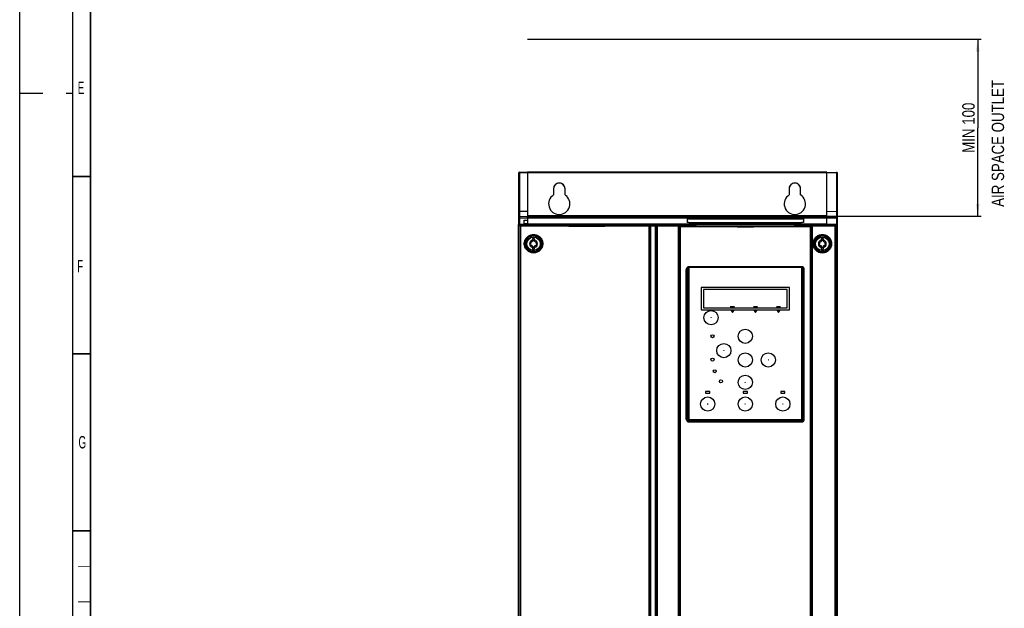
# Model space of a CAD drawing. Header units: millimetres. Extents: x 0 to 1189, y 0 to 841.
# Tile 9 of 67: x 0 to 278, y 449 to 615. Entities that reach past the tile are written whole.
import ezdxf

# ---------------------------------------------------------------- set-up
doc = ezdxf.new("R2010")
doc.units = ezdxf.units.MM
doc.header["$LTSCALE"] = 65.395
doc.linetypes.add('DASHED', pattern=[0.2, 0.1, -0.1])
doc.layers.get('0').update_dxf_attribs({"linetype": 'CONTINUOUS'})
for name, color, linetype in [('CHAMFERS', 7, 'CONTINUOUS'), ('DATUM_AXIS', 7, 'CONTINUOUS'), ('DRAFTS', 7, 'CONTINUOUS'), ('ROUNDS', 7, 'CONTINUOUS')]:
    doc.layers.add(name, color=color, linetype=linetype)
doc.styles.get("Standard").update_dxf_attribs({"font": 'txt', "width": 0.8})
doc.styles.add('TEXTSTYLE_2', font='txt', dxfattribs={"width": 0.6})
doc.dimstyles.new('DIMSTYLE_1', dxfattribs={"dimtxt": 3.5, "dimasz": 3.5, "dimexe": 0.18, "dimexo": 0.0625, "dimgap": 0.09, "dimtad": 1, "dimlfac": 2, "dimdsep": 46, "dimtxsty": 'STANDARD', "dimblk": '_FILLED', "dimblk1": '_FILLED', "dimblk2": '_FILLED', "dimcen": 0.09, "dimclrt": 5, "dimadec": 0, "dimazin": 0, "dimtp": 0.01, "dimtm": 0.01, "dimtfac": 1, "dimtofl": 0, "dimtmove": 0, "dimatfit": 3, "dimldrblk": '_FILLED', "dimfxl": 1, "dimtolj": 1, "dimarcsym": 0})

# ---------------------------------------------------------------- blocks, each defined once
blk = doc.blocks.new('_FILLED')
at = {"color": 0, "linetype": 'BYBLOCK'}
blk.add_solid([(0, 0), (-1, 0.143), (-1, -0.143)], dxfattribs=at)
blk = doc.blocks.new('*D0')
at = {"color": 2, "linetype": 'CONTINUOUS'}
for p, q in [((227.77, 609.28), (271.39, 609.28)), ((270.39, 609.28), (270.39, 584.28)), ((270.39, 559.28), (270.39, 584.28)), ((227.77, 559.28), (271.39, 559.28))]:
    blk.add_line(p, q, dxfattribs=at)
at = {"color": 2, "linetype": 'CONTINUOUS', "xscale": 3.5, "yscale": 3.5, "zscale": 3.5}
for p, rotation in [((270.39, 609.28), 90), ((270.39, 559.28), 270)]:
    blk.add_blockref('_FILLED', p, dxfattribs=dict(at, rotation=rotation))
at = {"color": 5, "linetype": 'CONTINUOUS', "insert": (266.01, 584.28), "char_height": 3.5, "width": 19.6, "attachment_point": 2, "rotation": 90, "line_spacing_factor": 0.9}
blk.add_mtext('MIN 100', dxfattribs=at)

msp = doc.modelspace()

# ---------------------------------------------------------------- hatches: boundary and pattern name
at = {"linetype": 'CONTINUOUS'}
h = msp.add_hatch(dxfattribs=at)
h.set_pattern_fill('XSEC0001', color=2, scale=2.5, angle=45, style=0, pattern_type=0)
h.set_pattern_definition([(45, (0, 0), (-1.767767, 1.767767), [])])
edge = h.paths.add_edge_path()
edge.add_line((143.2701, 609.2808), (227.7701, 609.2808))
edge.add_line((143.2701, 609.2808), (227.7701, 609.2808))

# ---------------------------------------------------------------- linework, layer by layer
at = {"color": 7, "linetype": 'CONTINUOUS'}
for p, q in [((0, 0), (0, 841)), ((143.2701, 609.2808), (227.7701, 609.2808)), ((227.7701, 557.1071), (227.7701, 571.7808)), ((227.7701, 571.7808), (230.5288, 571.6844)), ((230.7701, 342.1269), (230.7701, 571.4346)), ((150.6416, 567.0308), (150.6424, 565.304)), ((153.8979, 565.304), (153.8987, 567.0308)), ((217.1416, 567.0308), (217.1424, 565.304)), ((220.3979, 565.304), (220.3987, 567.0308)), ((143.2701, 558.7795), (143.2701, 557.1648)), ((143.2701, 558.7082), (143.2701, 558.5251)), ((227.7701, 559.2808), (230.5288, 559.1844)), ((140.7701, 342.4298), (140.7701, 556.8574)), ((141.0197, 557.1071), (230.5205, 557.1071)), ((142.2701, 558.1629), (143.2701, 558.1984)), ((142.2701, 558.1629), (142.2701, 557.2809)), ((142.2701, 557.2809), (143.2701, 557.3149)), ((144.7076, 552.9308), (144.7076, 552.1777)), ((145.3326, 552.9308), (144.7076, 552.9308)), ((144.7076, 550.8838), (144.7076, 550.1308)), ((145.3326, 552.1777), (145.3326, 552.9308)), ((145.3326, 550.1308), (145.3326, 550.8838)), ((226.2076, 552.9308), (226.2076, 552.1777)), ((226.8326, 552.9308), (226.2076, 552.9308)), ((226.2076, 550.8838), (226.2076, 550.1308)), ((226.8326, 552.1777), (226.8326, 552.9308)), ((226.8326, 550.1308), (226.8326, 550.8838)), ((144.7076, 550.1308), (145.3326, 550.1308)), ((226.2076, 550.1308), (226.8326, 550.1308)), ((192.3201, 539.1558), (192.3201, 532.9058)), ((217.2201, 539.1558), (192.3201, 539.1558)), ((217.2201, 532.9058), (217.2201, 539.1558)), ((192.9351, 538.6508), (192.9351, 533.4508)), ((216.6051, 538.6508), (192.9351, 538.6508)), ((216.6051, 533.4508), (216.6051, 538.6508)), ((201.6917, 533.7808), (200.5485, 533.7808)), ((200.5485, 533.7808), (201.1201, 533.4508)), ((201.1201, 533.4508), (201.6917, 533.7808)), ((208.1917, 533.7808), (207.0485, 533.7808)), ((207.0485, 533.7808), (207.6201, 533.4508)), ((207.6201, 533.4508), (208.1917, 533.7808)), ((214.6917, 533.7808), (213.5485, 533.7808)), ((213.5485, 533.7808), (214.1201, 533.4508)), ((214.1201, 533.4508), (214.6917, 533.7808)), ((192.3201, 532.9058), (217.2201, 532.9058)), ((192.9351, 533.4508), (216.6051, 533.4508)), ((200.7801, 532.6808), (201.1551, 532.1452)), ((201.5301, 532.6808), (200.7801, 532.6808)), ((201.1551, 532.1452), (201.5301, 532.6808)), ((207.2801, 532.6808), (207.6551, 532.1452)), ((208.0301, 532.6808), (207.2801, 532.6808)), ((207.6551, 532.1452), (208.0301, 532.6808)), ((213.7801, 532.6808), (214.1551, 532.1452)), ((214.5301, 532.6808), (213.7801, 532.6808)), ((214.1551, 532.1452), (214.5301, 532.6808))]:
    msp.add_line(p, q, dxfattribs=at)
at = {"color": 2, "linetype": 'CONTINUOUS'}
msp.add_line((15, 5), (15, 836), dxfattribs=at)
at = {"color": 7, "linetype": 'DASHED'}
msp.add_line((0, 594), (15, 594), dxfattribs=at)
at = {"color": 9, "linetype": 'CONTINUOUS'}
for p, q in [((227.7701, 571.6365), (230.5288, 571.5402)), ((230.5288, 571.5402), (230.5288, 559.1844)), ((227.7701, 560.7242), (230.5288, 560.6835)), ((227.7701, 559.2076), (230.5288, 559.1112)), ((230.5288, 558.7568), (227.7701, 558.8526)), ((230.5288, 558.6836), (227.7701, 558.7795)), ((230.5288, 559.1112), (230.5288, 558.7568)), ((230.5288, 558.6836), (230.5288, 557.1067)), ((141.12, 556.4586), (141.12, 344.1807)), ((141.3671, 556.4586), (141.12, 556.4586)), ((141.3671, 556.4586), (141.3671, 344.1807)), ((143.2701, 557.1648), (227.7701, 557.1648)), ((177.769, 556.718), (177.6147, 556.7082)), ((177.6173, 344.1805), (177.6173, 556.4587)), ((177.7924, 556.4587), (177.6173, 556.4587)), ((177.9467, 556.4685), (177.7924, 556.4587)), ((177.7924, 344.1805), (177.7924, 556.4587)), ((177.9467, 344.1708), (177.9467, 556.4685)), ((178.1244, 343.912), (178.1244, 556.7273)), ((179.4155, 556.7273), (178.1244, 556.7273)), ((179.4155, 556.4778), (178.1244, 556.4778)), ((179.4155, 343.912), (179.4155, 556.7273)), ((179.5935, 556.4685), (179.5935, 344.1708)), ((179.7481, 556.4586), (179.5935, 556.4685)), ((179.7481, 556.4586), (179.7481, 344.1806)), ((179.9226, 556.4586), (179.7481, 556.4586)), ((179.9262, 556.7081), (179.7716, 556.718)), ((179.9226, 556.4586), (179.9226, 344.1806)), ((185.9077, 344.1853), (185.9077, 556.4539)), ((186.0931, 344.1961), (186.0931, 556.4432)), ((186.2055, 556.4351), (186.0931, 556.4432)), ((186.2055, 556.4351), (186.2055, 344.2042)), ((186.3607, 556.4351), (186.2055, 556.4351)), ((186.3936, 556.6846), (186.2812, 556.6927)), ((186.3607, 556.4351), (186.3607, 344.2042)), ((223.259, 556.6927), (223.1466, 556.6846)), ((223.1795, 344.2042), (223.1795, 556.4351)), ((223.3347, 556.4351), (223.1795, 556.4351)), ((223.4471, 556.4432), (223.3347, 556.4351)), ((223.3347, 344.2042), (223.3347, 556.4351)), ((223.4471, 556.4432), (223.4471, 344.1961)), ((223.6325, 556.4539), (223.6325, 344.1853)), ((227.7701, 557.1631), (229.4683, 557.1071)), ((230.1746, 344.1801), (230.1746, 556.4591)), ((230.1746, 556.4591), (230.4207, 556.4591)), ((230.4207, 344.1801), (230.4207, 556.4591))]:
    msp.add_line(p, q, dxfattribs=at)
at = {"color": 3, "linetype": 'CONTINUOUS'}
for p, q in [((150.6451, 567.0308), (150.6451, 565.3025)), ((153.8951, 565.3025), (153.8951, 567.0308)), ((217.1451, 567.0308), (217.1451, 565.3025)), ((220.3951, 565.3025), (220.3951, 567.0308))]:
    msp.add_line(p, q, dxfattribs=at)
at = {"color": 7, "linetype": 'CONTINUOUS', "const_width": 0.5}
for points in [[(20, 10), (20, 831)], [(20, 570.5), (15, 570.5)], [(20, 520.5), (15, 520.5)], [(20, 470.5), (15, 470.5)]]:
    msp.add_lwpolyline(points, dxfattribs=at)
at = {"color": 2, "linetype": 'CONTINUOUS', "const_width": 0.25}
for points in [[(20, 460.5), (16.5, 460.5)], [(20, 450.5), (16.5, 450.5)]]:
    msp.add_lwpolyline(points, dxfattribs=at)
at = {"color": 7, "linetype": 'CONTINUOUS'}
for centre, radius, start, end in [((230.5201, 571.4346), 0.25, 0, 88), ((230.5201, 558.9346), 0.25, 0, 88), ((145.0201, 551.5308), 1.1, 106.504516, 253.495484), ((144.336, 551.9258), 0.1975, 73.633617, 226.366383), ((144.336, 551.1358), 0.1975, 133.633617, 286.366383), ((143.9594, 551.5308), 0.3483, 313.633617, 46.366383), ((144.4897, 552.4494), 0.3483, 253.633617, 346.366383), ((144.4897, 550.6121), 0.3483, 13.633617, 106.366383), ((145.0201, 552.3208), 0.1975, 13.633617, 166.366383), ((145.0201, 550.7408), 0.1975, 193.633617, 346.366383), ((145.5505, 552.4494), 0.3483, 193.633617, 286.366383), ((145.5505, 550.6121), 0.3483, 73.633617, 166.366383), ((145.0201, 551.5308), 1.1, 286.504516, 73.495484), ((145.7043, 551.9258), 0.1975, 313.633617, 106.366383), ((145.7043, 551.1358), 0.1975, 253.633617, 46.366383), ((146.0809, 551.5308), 0.3483, 133.633617, 226.366383), ((226.5201, 551.5308), 1.1, 106.504516, 253.495484), ((225.836, 551.9258), 0.1975, 73.633617, 226.366383), ((225.836, 551.1358), 0.1975, 133.633617, 286.366383), ((225.4594, 551.5308), 0.3483, 313.633617, 46.366383), ((225.9897, 552.4494), 0.3483, 253.633617, 346.366383), ((225.9897, 550.6121), 0.3483, 13.633617, 106.366383), ((226.5201, 552.3208), 0.1975, 13.633617, 166.366383), ((226.5201, 550.7408), 0.1975, 193.633617, 346.366383), ((227.0505, 552.4494), 0.3483, 193.633617, 286.366383), ((227.0505, 550.6121), 0.3483, 73.633617, 166.366383), ((226.5201, 551.5308), 1.1, 286.504516, 73.495484), ((227.2043, 551.9258), 0.1975, 313.633617, 106.366383), ((227.2043, 551.1358), 0.1975, 253.633617, 46.366383), ((227.5809, 551.5308), 0.3483, 133.633617, 226.366383)]:
    msp.add_arc(centre, radius, start, end, dxfattribs=at)
at = {"color": 3, "linetype": 'CONTINUOUS'}
for centre, radius, start, end in [((152.2701, 567.0308), 1.625, 0, 180), ((218.7701, 567.0308), 1.625, 0, 180), ((152.2701, 562.7808), 3, 122.797168, 137.290183), ((152.2701, 562.7808), 3, 43.094042, 57.202832), ((218.7701, 562.7808), 3, 122.797168, 137.290183), ((218.7701, 562.7808), 3, 43.094042, 57.202832)]:
    msp.add_arc(centre, radius, start, end, dxfattribs=at)
at = {"color": 9, "linetype": 'CONTINUOUS'}
for centre, radius, start, end in [((230.5201, 558.4338), 0.25, 0.0024, 88.002595), ((133.187, 549.8514), 10.3242, 39.789935, 42.734577), ((133.4348, 550.1009), 10.3256, 39.783498, 42.728564), ((204.7701, 2749.1732), 2192.8154, 269.5189781, 270.4810219), ((204.7701, 2741.1018), 2184.4945, 269.5180081, 270.4819919), ((238.3304, 549.9035), 10.6247, 137.312932, 140.171321), ((238.5781, 549.6541), 10.6232, 137.306899, 140.164904)]:
    msp.add_arc(centre, radius, start, end, dxfattribs=at)
at = {"color": 7, "linetype": 'CONTINUOUS'}
for centre, major_axis, start_param, end_param in [((152.2701, 567.0315), (0, 1.6285), -1.5712534, 1.5712534), ((218.7701, 567.0315), (0, 1.6285), -1.5712534, 1.5712534), ((152.2701, 562.7821), (0, 3.0016), 0.57316639, 5.71001891), ((218.7701, 562.7821), (0, 3.0016), 0.57316639, 5.71001891)]:
    msp.add_ellipse(centre, major_axis=major_axis, ratio=0.9999999, start_param=start_param, end_param=end_param, dxfattribs=at)
at = {"color": 9, "linetype": 'CONTINUOUS'}
for points, knots in [([(230.5288, 571.6844), (230.5291, 571.6844), (230.5293, 571.6832), (230.5296, 571.6816), (230.5299, 571.6783), (230.5301, 571.674), (230.5302, 571.6684), (230.5304, 571.6587), (230.5305, 571.6438), (230.5304, 571.6229), (230.53, 571.5982), (230.5295, 571.5702), (230.5291, 571.5505), (230.5288, 571.5402)], [0, 0, 0, 0, 0.00512704, 0.01841519, 0.04018983, 0.07040574, 0.10893332, 0.15558952, 0.27233163, 0.41831785, 0.59063305, 0.78582921, 1, 1, 1, 1]), ([(230.7701, 571.4346), (230.7701, 571.4684), (230.7183, 571.5029), (230.6627, 571.522), (230.6053, 571.5357), (230.56, 571.5397), (230.5288, 571.5402)], [0, 0, 0, 0, 0.36713588, 0.50721846, 0.66228366, 1, 1, 1, 1]), ([(230.7701, 560.5779), (230.7701, 560.6118), (230.7183, 560.6463), (230.6627, 560.6654), (230.6053, 560.679), (230.56, 560.683), (230.5288, 560.6835)], [0, 0, 0, 0, 0.36713588, 0.50721846, 0.66228366, 1, 1, 1, 1]), ([(230.5288, 559.1844), (230.529, 559.1844), (230.529, 559.1838), (230.5292, 559.1831), (230.5293, 559.1815), (230.5294, 559.1783), (230.5295, 559.1729), (230.5296, 559.1646), (230.5295, 559.1542), (230.5293, 559.1362), (230.529, 559.1216), (230.5288, 559.1112)], [0, 0, 0, 0, 0.00476581, 0.01730807, 0.03792866, 0.06663162, 0.1480486, 0.26083825, 0.40393513, 0.57597232, 1, 1, 1, 1]), ([(230.7701, 558.9346), (230.7701, 558.9459), (230.7669, 558.9691), (230.7476, 559.0144), (230.6998, 559.0637), (230.6208, 559.1009), (230.5602, 559.1105), (230.5288, 559.1112)], [0, 0, 0, 0, 0.10395033, 0.21151923, 0.44609062, 0.71238147, 1, 1, 1, 1]), ([(230.7701, 558.5801), (230.7701, 558.5915), (230.7669, 558.6147), (230.7476, 558.6599), (230.6998, 558.7092), (230.6208, 558.7465), (230.5602, 558.756), (230.5288, 558.7568)], [0, 0, 0, 0, 0.10395033, 0.21151923, 0.44609062, 0.71238147, 1, 1, 1, 1]), ([(230.5288, 558.7568), (230.529, 558.7466), (230.5293, 558.7322), (230.5295, 558.7144), (230.5296, 558.7039), (230.5295, 558.6957), (230.5295, 558.6895), (230.529, 558.686), (230.5292, 558.684), (230.5288, 558.6836)], [0, 0, 0, 0, 0.41867564, 0.58928921, 0.73187183, 0.84509428, 0.927917, 0.9796195, 1, 1, 1, 1]), ([(141.3697, 556.7081), (141.3372, 556.708), (141.2717, 556.6948), (141.1889, 556.6393), (141.1333, 556.5565), (141.1201, 556.491), (141.12, 556.4586)], [0, 0, 0, 0, 0.24995832, 0.50009698, 0.75017891, 1, 1, 1, 1]), ([(141.3671, 556.4586), (141.3672, 556.4893), (141.3672, 556.5339), (141.3676, 556.591), (141.3678, 556.6277), (141.3683, 556.6585), (141.3685, 556.6821), (141.3692, 556.6979), (141.3692, 556.7057), (141.3697, 556.7081)], [0, 0, 0, 0, 0.36883475, 0.53686004, 0.68586621, 0.81057539, 0.9065713, 0.97045881, 1, 1, 1, 1]), ([(177.6173, 556.4587), (174.5965, 556.4567), (162.5131, 556.4508), (150.4297, 556.4527), (141.3671, 556.4586)], [0, 0, 0, 0, 0.24999655, 1, 1, 1, 1]), ([(177.6147, 556.7082), (174.5943, 556.7062), (162.5126, 556.7003), (150.431, 556.7022), (141.3697, 556.7081)], [0, 0, 0, 0, 0.24999655, 1, 1, 1, 1]), ([(177.6173, 556.4587), (177.6173, 556.4894), (177.6171, 556.5464), (177.6167, 556.6139), (177.6161, 556.6586), (177.6158, 556.6823), (177.6152, 556.698), (177.6151, 556.7058), (177.6147, 556.7082)], [0, 0, 0, 0, 0.3688343, 0.68586511, 0.81057419, 0.90657011, 0.9704579, 1, 1, 1, 1]), ([(177.7924, 556.4587), (177.7914, 556.4901), (177.7814, 556.5512), (177.7435, 556.6313), (177.6869, 556.6892), (177.6379, 556.7068), (177.6147, 556.7082)], [0, 0, 0, 0, 0.28441093, 0.55176184, 0.78949455, 1, 1, 1, 1]), ([(178.1244, 556.7273), (178.0602, 556.7273), (177.9417, 556.7259), (177.8232, 556.7214), (177.769, 556.718)], [0, 0, 0, 0, 0.54173379, 1, 1, 1, 1]), ([(177.9467, 556.4685), (177.9457, 556.4999), (177.9357, 556.561), (177.8978, 556.641), (177.8413, 556.699), (177.7923, 556.7166), (177.769, 556.718)], [0, 0, 0, 0, 0.28441807, 0.55176887, 0.78949642, 1, 1, 1, 1]), ([(178.1244, 556.4778), (178.0923, 556.4778), (178.033, 556.4764), (177.9737, 556.4719), (177.9467, 556.4685)], [0, 0, 0, 0, 0.54151776, 1, 1, 1, 1]), ([(179.7716, 556.718), (179.7173, 556.7214), (179.5986, 556.7259), (179.4799, 556.7273), (179.4155, 556.7273)], [0, 0, 0, 0, 0.45805252, 1, 1, 1, 1]), ([(179.5935, 556.4685), (179.5665, 556.4719), (179.5072, 556.4764), (179.4477, 556.4778), (179.4155, 556.4778)], [0, 0, 0, 0, 0.45827067, 1, 1, 1, 1]), ([(179.5935, 556.4685), (179.5945, 556.4999), (179.6046, 556.561), (179.6425, 556.641), (179.6992, 556.699), (179.7483, 556.7165), (179.7716, 556.718)], [0, 0, 0, 0, 0.28424007, 0.55150114, 0.7892892, 1, 1, 1, 1]), ([(179.7481, 556.4586), (179.7491, 556.4901), (179.7592, 556.5511), (179.7971, 556.6312), (179.8538, 556.6892), (179.9029, 556.7067), (179.9262, 556.7081)], [0, 0, 0, 0, 0.28423291, 0.5514941, 0.78928734, 1, 1, 1, 1]), ([(179.9226, 556.4586), (179.9226, 556.4893), (179.9228, 556.534), (179.9233, 556.591), (179.9237, 556.6277), (179.9242, 556.6585), (179.9247, 556.6822), (179.9254, 556.6979), (179.9257, 556.7057), (179.9262, 556.7081)], [0, 0, 0, 0, 0.36879491, 0.5368041, 0.68579855, 0.81050214, 0.90650112, 0.97040569, 1, 1, 1, 1]), ([(185.9077, 556.4539), (185.9077, 556.4846), (185.9079, 556.5293), (185.9082, 556.5863), (185.9085, 556.623), (185.9089, 556.6538), (185.9093, 556.6775), (185.9099, 556.6932), (185.91, 556.701), (185.9104, 556.7034)], [0, 0, 0, 0, 0.36881638, 0.53683499, 0.68583732, 0.81054625, 0.90654616, 0.97044265, 1, 1, 1, 1]), ([(186.0931, 556.4432), (186.0655, 556.4472), (186.0036, 556.4522), (185.9417, 556.4539), (185.9077, 556.4539)], [0, 0, 0, 0, 0.45129104, 1, 1, 1, 1]), ([(186.2812, 556.6927), (186.2256, 556.6967), (186.102, 556.7017), (185.9783, 556.7034), (185.9104, 556.7034)], [0, 0, 0, 0, 0.45098977, 1, 1, 1, 1]), ([(186.0931, 556.4432), (186.0941, 556.4747), (186.1048, 556.5363), (186.1451, 556.6166), (186.2055, 556.6744), (186.2567, 556.6913), (186.2812, 556.6927)], [0, 0, 0, 0, 0.27890771, 0.5435136, 0.78314753, 1, 1, 1, 1]), ([(186.2055, 556.4351), (186.2065, 556.4666), (186.2171, 556.5282), (186.2575, 556.6085), (186.3179, 556.6663), (186.3691, 556.6832), (186.3936, 556.6846)], [0, 0, 0, 0, 0.27890254, 0.54350882, 0.78314657, 1, 1, 1, 1]), ([(186.3607, 556.4351), (186.361, 556.4658), (186.3624, 556.5105), (186.3666, 556.5675), (186.3706, 556.6043), (186.3752, 556.6351), (186.3805, 556.6591), (186.3858, 556.6749), (186.3907, 556.6832), (186.3936, 556.6846)], [0, 0, 0, 0, 0.36225587, 0.52765219, 0.6747915, 0.79869184, 0.89536044, 0.96225299, 1, 1, 1, 1]), ([(223.1795, 556.4351), (223.1792, 556.4658), (223.1778, 556.5105), (223.1736, 556.5675), (223.1697, 556.6043), (223.165, 556.6351), (223.1597, 556.6591), (223.1545, 556.6749), (223.1495, 556.6832), (223.1466, 556.6846)], [0, 0, 0, 0, 0.36225587, 0.52765219, 0.6747915, 0.79869184, 0.89536044, 0.96225299, 1, 1, 1, 1]), ([(223.3347, 556.4351), (223.3337, 556.4666), (223.3231, 556.5282), (223.2827, 556.6085), (223.2224, 556.6663), (223.1711, 556.6832), (223.1466, 556.6846)], [0, 0, 0, 0, 0.27890255, 0.54350882, 0.78314657, 1, 1, 1, 1]), ([(223.6298, 556.7034), (223.5619, 556.7034), (223.4382, 556.7017), (223.3146, 556.6967), (223.259, 556.6927)], [0, 0, 0, 0, 0.54901023, 1, 1, 1, 1]), ([(223.4471, 556.4432), (223.4461, 556.4747), (223.4355, 556.5363), (223.3951, 556.6166), (223.3347, 556.6744), (223.2835, 556.6913), (223.259, 556.6927)], [0, 0, 0, 0, 0.27890771, 0.54351359, 0.78314753, 1, 1, 1, 1]), ([(223.6325, 556.4539), (223.5985, 556.4539), (223.5366, 556.4522), (223.4748, 556.4472), (223.4471, 556.4432)], [0, 0, 0, 0, 0.54870896, 1, 1, 1, 1]), ([(223.6325, 556.4539), (223.6325, 556.4846), (223.6324, 556.5293), (223.632, 556.5863), (223.6317, 556.623), (223.6313, 556.6538), (223.631, 556.6775), (223.6303, 556.6932), (223.6302, 556.701), (223.6298, 556.7034)], [0, 0, 0, 0, 0.36881643, 0.53683506, 0.6858374, 0.81054632, 0.90654622, 0.97044268, 1, 1, 1, 1]), ([(230.1746, 556.4591), (230.1746, 556.4898), (230.1745, 556.5345), (230.174, 556.5915), (230.1736, 556.6283), (230.173, 556.659), (230.1726, 556.6827), (230.1717, 556.6984), (230.1716, 556.7062), (230.171, 556.7086)], [0, 0, 0, 0, 0.36879259, 0.53680075, 0.68579435, 0.81049736, 0.90649622, 0.97040159, 1, 1, 1, 1]), ([(230.4207, 556.4591), (230.4206, 556.4915), (230.4074, 556.557), (230.3518, 556.6398), (230.269, 556.6954), (230.2034, 556.7085), (230.171, 556.7086)], [0, 0, 0, 0, 0.24982116, 0.4999031, 0.75004172, 1, 1, 1, 1]), ([(142.4053, 551.5308), (142.4053, 551.7015), (142.439, 552.044), (142.5887, 552.5373), (142.8318, 552.992), (143.1589, 553.3905), (143.5575, 553.7176), (144.0123, 553.9606), (144.5057, 554.1103), (145.0188, 554.1608), (145.5319, 554.1103), (146.0253, 553.9606), (146.4801, 553.7176), (146.8787, 553.3905), (147.2058, 552.992), (147.4489, 552.5373), (147.5986, 552.044), (147.6323, 551.7015), (147.6323, 551.5308)], [0, 0, 0, 0, 0.06250098, 0.12500176, 0.18750217, 0.25000213, 0.31250164, 0.37500079, 0.43749976, 0.4999987, 0.56249779, 0.62499716, 0.68749687, 0.74999696, 0.81249738, 0.87499809, 0.937499, 1, 1, 1, 1]), ([(142.6576, 551.5308), (142.6576, 551.6852), (142.6881, 551.9949), (142.8234, 552.441), (143.0432, 552.8522), (143.339, 553.2127), (143.6994, 553.5085), (144.1106, 553.7283), (144.5568, 553.8636), (145.0209, 553.9093), (145.4849, 553.8636), (145.9311, 553.7283), (146.3423, 553.5085), (146.7027, 553.2127), (146.9985, 552.8522), (147.2183, 552.441), (147.3537, 551.9949), (147.3841, 551.6852), (147.3841, 551.5308)], [0, 0, 0, 0, 0.06250125, 0.12500225, 0.18750278, 0.25000273, 0.31250212, 0.37500106, 0.43749975, 0.49999841, 0.56249725, 0.62499643, 0.68749606, 0.74999615, 0.81249668, 0.87499757, 0.93749872, 1, 1, 1, 1]), ([(223.9084, 551.5308), (223.9084, 551.7016), (223.9421, 552.0441), (224.0918, 552.5374), (224.3349, 552.9922), (224.6621, 553.3907), (225.0607, 553.7178), (225.5155, 553.9609), (226.0089, 554.1105), (226.5221, 554.161), (227.0353, 554.1105), (227.5287, 553.9608), (227.9835, 553.7178), (228.3821, 553.3907), (228.7093, 552.9922), (228.9524, 552.5374), (229.1021, 552.0441), (229.1358, 551.7016), (229.1358, 551.5308)], [0, 0, 0, 0, 0.06250233, 0.12500439, 0.18750592, 0.25000673, 0.3125067, 0.37500581, 0.43750416, 0.50000196, 0.56249955, 0.62499729, 0.68749556, 0.74999466, 0.81249475, 0.87499583, 0.9374977, 1, 1, 1, 1]), ([(224.1555, 551.5308), (224.1555, 551.6852), (224.1859, 551.995), (224.3213, 552.4411), (224.5411, 552.8524), (224.837, 553.2129), (225.1975, 553.5087), (225.6087, 553.7285), (226.0549, 553.8639), (226.519, 553.9096), (226.9831, 553.8639), (227.4293, 553.7285), (227.8405, 553.5087), (228.201, 553.2129), (228.4968, 552.8524), (228.7166, 552.4411), (228.852, 551.995), (228.8825, 551.6852), (228.8825, 551.5308)], [0, 0, 0, 0, 0.0625029, 0.12500546, 0.18750736, 0.25000836, 0.31250831, 0.37500719, 0.43750513, 0.50000241, 0.5624994, 0.6249966, 0.68749445, 0.74999334, 0.81249347, 0.87499481, 0.93749714, 1, 1, 1, 1]), ([(147.6323, 551.5308), (147.6323, 551.36), (147.5986, 551.0175), (147.4489, 550.5243), (147.2058, 550.0695), (146.8787, 549.671), (146.4801, 549.3439), (146.0253, 549.1009), (145.5319, 548.9513), (145.0188, 548.9007), (144.5057, 548.9513), (144.0123, 549.1009), (143.5575, 549.3439), (143.1589, 549.671), (142.8318, 550.0695), (142.5887, 550.5243), (142.439, 551.0175), (142.4053, 551.36), (142.4053, 551.5308)], [0, 0, 0, 0, 0.062501, 0.12500191, 0.18750262, 0.25000304, 0.31250313, 0.37500284, 0.43750221, 0.5000013, 0.56250024, 0.62499921, 0.68749836, 0.74999787, 0.81249783, 0.87499824, 0.93749902, 1, 1, 1, 1]), ([(147.3841, 551.5308), (147.3841, 551.3763), (147.3537, 551.0666), (147.2183, 550.6205), (146.9985, 550.2093), (146.7027, 549.8489), (146.3423, 549.553), (145.9311, 549.3332), (145.4849, 549.1979), (145.0209, 549.1522), (144.5568, 549.1979), (144.1106, 549.3333), (143.6994, 549.5531), (143.339, 549.8489), (143.0432, 550.2093), (142.8234, 550.6206), (142.6881, 551.0666), (142.6576, 551.3763), (142.6576, 551.5308)], [0, 0, 0, 0, 0.06250128, 0.12500243, 0.18750332, 0.25000385, 0.31250394, 0.37500357, 0.43750275, 0.50000159, 0.56250025, 0.62499894, 0.68749788, 0.74999727, 0.81249722, 0.87499775, 0.93749875, 1, 1, 1, 1]), ([(229.1358, 551.5308), (229.1358, 551.36), (229.1021, 551.0174), (228.9524, 550.5242), (228.7093, 550.0694), (228.3821, 549.6708), (227.9835, 549.3437), (227.5287, 549.1007), (227.0353, 548.951), (226.5221, 548.9005), (226.0089, 548.951), (225.5155, 549.1007), (225.0607, 549.3437), (224.6621, 549.6708), (224.3349, 550.0694), (224.0918, 550.5241), (223.9421, 551.0174), (223.9084, 551.36), (223.9084, 551.5308)], [0, 0, 0, 0, 0.0625023, 0.12500417, 0.18750525, 0.25000534, 0.31250444, 0.37500271, 0.43750045, 0.49999804, 0.56249584, 0.62499419, 0.6874933, 0.74999327, 0.81249408, 0.87499561, 0.93749767, 1, 1, 1, 1]), ([(228.8825, 551.5308), (228.8825, 551.3763), (228.852, 551.0666), (228.7166, 550.6204), (228.4968, 550.2091), (228.201, 549.8487), (227.8405, 549.5528), (227.4293, 549.333), (226.9831, 549.1977), (226.519, 549.1519), (226.0549, 549.1977), (225.6087, 549.333), (225.1975, 549.5528), (224.837, 549.8487), (224.5411, 550.2091), (224.3213, 550.6204), (224.1859, 551.0666), (224.1555, 551.3763), (224.1555, 551.5308)], [0, 0, 0, 0, 0.06250286, 0.12500519, 0.18750653, 0.25000666, 0.31250555, 0.3750034, 0.4375006, 0.4999976, 0.56249487, 0.62499281, 0.68749169, 0.74999164, 0.81249264, 0.87499454, 0.9374971, 1, 1, 1, 1])]:
    msp.add_open_spline(points, degree=3, knots=knots, dxfattribs=at)
at = {"color": 7, "linetype": 'CONTINUOUS'}
for points, knots in [([(140.7701, 556.8574), (140.7701, 556.8899), (140.7831, 556.9555), (140.8386, 557.0385), (140.9216, 557.0941), (140.9872, 557.1071), (141.0197, 557.1071)], [0, 0, 0, 0, 0.2500049, 0.50000144, 0.74999713, 1, 1, 1, 1]), ([(230.5205, 557.1071), (230.553, 557.1071), (230.6186, 557.0941), (230.7016, 557.0385), (230.7572, 556.9555), (230.7701, 556.8899), (230.7701, 556.8574)], [0, 0, 0, 0, 0.25000287, 0.49999856, 0.7499951, 1, 1, 1, 1])]:
    msp.add_open_spline(points, degree=3, knots=knots, dxfattribs=at)
at = {"color": 9, "linetype": 'CONTINUOUS'}
for points in [[(185.9077, 556.4539), (183.9127, 556.4553), (181.9177, 556.4568), (179.9226, 556.4586)], [(185.9104, 556.7034), (183.9157, 556.7048), (181.9209, 556.7063), (179.9262, 556.7081)], [(230.171, 556.7086), (227.9906, 556.7066), (225.8102, 556.7049), (223.6298, 556.7034)], [(230.1746, 556.4591), (227.9939, 556.4571), (225.8132, 556.4554), (223.6325, 556.4539)]]:
    msp.add_open_spline(points, degree=3, dxfattribs=at)
at = {"layer": 'CHAMFERS', "color": 7, "linetype": 'CONTINUOUS'}
for p, q in [((188.5219, 544.6808), (188.5219, 502.1308)), ((221.0183, 502.1308), (221.0183, 544.6808)), ((188.9725, 501.6808), (220.5677, 501.6808))]:
    msp.add_line(p, q, dxfattribs=at)
for centre, start, end in [((188.9715, 544.6807), 137.11959, 179.993523), ((220.5687, 544.6807), 0.006477, 42.880646)]:
    msp.add_arc(centre, 0.4496, start, end, dxfattribs=at)
for points, knots in [([(188.5219, 502.1308), (188.5219, 502.1015), (188.5277, 502.0428), (188.5532, 501.9582), (188.5949, 501.88), (188.6511, 501.8113), (188.7197, 501.7547), (188.7983, 501.7126), (188.8836, 501.6866), (188.943, 501.6808), (188.9725, 501.6808)], [0, 0, 0, 0, 0.12426372, 0.24866751, 0.37327659, 0.49815047, 0.62330742, 0.74872101, 0.87432442, 1, 1, 1, 1]), ([(220.5677, 501.6808), (220.5973, 501.6808), (220.6566, 501.6866), (220.7419, 501.7126), (220.8205, 501.7547), (220.8892, 501.8113), (220.9453, 501.88), (220.987, 501.9582), (221.0126, 502.0428), (221.0183, 502.1015), (221.0183, 502.1308)], [0, 0, 0, 0, 0.12567558, 0.25127899, 0.37669258, 0.50184953, 0.62672341, 0.75133249, 0.87573628, 1, 1, 1, 1])]:
    msp.add_open_spline(points, degree=3, knots=knots, dxfattribs=at)
at = {"layer": 'DATUM_AXIS', "color": 7, "linetype": 'CONTINUOUS'}
for p, q in [((193.5701, 509.8808), (193.5701, 509.3808)), ((194.7701, 509.8808), (193.5701, 509.8808)), ((193.5701, 509.3808), (194.7701, 509.3808)), ((194.7701, 509.3808), (194.7701, 509.8808)), ((204.1701, 509.8808), (204.1701, 509.3808)), ((205.3701, 509.8808), (204.1701, 509.8808)), ((204.1701, 509.3808), (205.3701, 509.3808)), ((205.3701, 509.3808), (205.3701, 509.8808)), ((214.7701, 509.8808), (214.7701, 509.3808)), ((215.9701, 509.8808), (214.7701, 509.8808)), ((214.7701, 509.3808), (215.9701, 509.3808)), ((215.9701, 509.3808), (215.9701, 509.8808))]:
    msp.add_line(p, q, dxfattribs=at)
for centre in [(195.5201, 525.4308), (195.5201, 518.8308), (196.1701, 515.5558), (197.9201, 512.7058)]:
    msp.add_circle(centre, 0.425, dxfattribs=at)
at = {"layer": 'DRAFTS', "color": 7, "linetype": 'CONTINUOUS'}
for p, q in [((143.2701, 560.7242), (143.2701, 559.2808)), ((188.3899, 544.8347), (188.3899, 501.7058)), ((188.7428, 544.6808), (188.7428, 502.1308)), ((188.7451, 502.1308), (188.7451, 544.6808)), ((188.8951, 545.0492), (220.6451, 545.0492)), ((220.6451, 545.0308), (188.8951, 545.0308)), ((188.9947, 544.934), (188.9838, 545.0308)), ((188.9947, 544.934), (188.9951, 544.934)), ((188.9951, 544.9308), (220.5451, 544.9308)), ((220.5451, 544.934), (220.5455, 544.934)), ((220.5455, 544.934), (220.5564, 545.0308)), ((220.7951, 544.6808), (220.7951, 502.1308)), ((220.7974, 502.1308), (220.7974, 544.6808)), ((221.1504, 501.7058), (221.1504, 544.8347)), ((188.1267, 502.0308), (188.1267, 544.2808)), ((188.1451, 544.2808), (188.1451, 502.0308)), ((221.3951, 502.0308), (221.3951, 544.2808)), ((221.4135, 502.0308), (221.4135, 544.2808)), ((188.5951, 501.5005), (220.9451, 501.5005)), ((188.8951, 501.2808), (220.6451, 501.2808)), ((220.6451, 501.2623), (188.8951, 501.2623)), ((188.9947, 501.8775), (188.9725, 501.6808)), ((188.9951, 501.8775), (188.9947, 501.8775)), ((220.5451, 501.8808), (188.9951, 501.8808)), ((220.5455, 501.8775), (220.5451, 501.8775)), ((220.5455, 501.8775), (220.5677, 501.6808))]:
    msp.add_line(p, q, dxfattribs=at)
at = {"layer": 'DRAFTS', "color": 9, "linetype": 'CONTINUOUS'}
for p, q in [((188.5219, 544.6808), (188.7451, 544.6808)), ((188.8951, 545.0308), (188.8951, 545.0492)), ((188.9951, 544.934), (188.9951, 544.9308)), ((220.5451, 544.934), (220.5451, 544.9308)), ((220.6451, 545.0492), (220.6451, 545.0308)), ((220.7951, 544.6808), (221.0183, 544.6808)), ((188.1451, 544.2808), (188.1267, 544.2808)), ((221.4135, 544.2808), (221.3951, 544.2808)), ((188.1267, 502.0308), (188.1451, 502.0308)), ((188.5219, 502.1308), (188.7451, 502.1308)), ((188.8951, 501.2623), (188.8951, 501.2808)), ((188.9951, 501.8775), (188.9951, 501.8808)), ((220.5451, 501.8808), (220.5451, 501.8775)), ((220.6451, 501.2623), (220.6451, 501.2808)), ((220.7951, 502.1308), (221.0183, 502.1308)), ((221.4135, 502.0308), (221.3951, 502.0308))]:
    msp.add_line(p, q, dxfattribs=at)
at = {"layer": 'DRAFTS', "color": 7, "linetype": 'CONTINUOUS'}
for centre in [(145.0201, 551.5308), (226.5201, 551.5308)]:
    msp.add_circle(centre, 2.3125, dxfattribs=at)
for centre, radius, start, end in [((188.8951, 544.2808), 0.7684, 89.999191, 180.000045), ((188.8951, 544.2808), 0.75, 90, 180), ((188.996, 544.6808), 0.2532, 90.291503, 180.001693), ((188.9951, 544.6808), 0.25, 90, 180), ((220.5451, 544.6808), 0.25, 0, 90), ((220.5442, 544.6808), 0.2532, 359.998307, 89.708499), ((220.6451, 544.2808), 0.7684, 359.999955, 90.000809), ((220.6451, 544.2808), 0.75, 0, 90), ((188.8951, 502.0308), 0.7684, 179.999955, 270.000809), ((188.8951, 502.0308), 0.75, 180, 270), ((188.5951, 501.7058), 0.2053, 180, 270), ((188.996, 502.1308), 0.2532, 179.998304, 269.708496), ((188.9951, 502.1308), 0.25, 180, 270), ((220.5451, 502.1308), 0.25, 270, 360), ((220.5442, 502.1308), 0.2532, 270.291503, 0.001695), ((220.6451, 502.0308), 0.7684, 269.999191, 0.000045), ((220.6451, 502.0308), 0.75, 270, 360), ((220.9451, 501.7058), 0.2053, 270, 360)]:
    msp.add_arc(centre, radius, start, end, dxfattribs=at)
for centre, start_param, end_param in [((204.7701, 542.5512), 1.45573139, 1.68586127), ((204.7701, 504.2603), -1.68586127, -1.45573139)]:
    msp.add_ellipse(centre, major_axis=(137.3995, 0), ratio=0.01745772, start_param=start_param, end_param=end_param, dxfattribs=at)
at = {"layer": 'ROUNDS', "color": 7, "linetype": 'CONTINUOUS'}
for p, q in [((140.7701, 571.452), (140.7701, 556.8384)), ((141.0114, 571.7019), (143.2701, 571.7808)), ((143.2701, 571.7808), (143.2701, 560.7242)), ((227.7701, 571.7808), (143.2701, 571.7808)), ((141.0114, 559.2019), (143.2701, 559.2808)), ((143.2701, 558.7795), (143.2701, 559.2808)), ((143.2701, 559.2808), (227.7701, 559.2808)), ((188.3701, 558.7209), (188.3701, 557.5189)), ((188.8701, 558.729), (220.6701, 558.729)), ((221.1701, 558.7209), (221.1701, 557.5189)), ((227.7701, 558.7795), (227.7701, 559.2808)), ((140.7701, 558.4983), (140.7701, 558.4556)), ((143.2701, 557.3149), (143.2701, 557.1071)), ((220.6701, 558.479), (188.8701, 558.479)), ((188.8701, 557.494), (220.6701, 557.494)), ((220.4701, 544.8558), (189.0701, 544.8558)), ((188.8201, 544.6058), (188.8201, 502.2058)), ((220.7201, 502.2058), (220.7201, 544.6058)), ((189.0701, 501.9558), (220.4701, 501.9558))]:
    msp.add_line(p, q, dxfattribs=at)
at = {"layer": 'ROUNDS', "color": 9, "linetype": 'CONTINUOUS'}
for p, q in [((141.0114, 571.5576), (143.2701, 571.6365)), ((141.0114, 571.5576), (141.0114, 558.7742)), ((227.7701, 571.5373), (143.2701, 571.5373)), ((141.0114, 560.6909), (143.2701, 560.7242)), ((143.2701, 558.8526), (141.0114, 558.7742)), ((143.2701, 558.7795), (141.0114, 558.701)), ((141.0114, 558.701), (141.0114, 557.1067)), ((143.268, 559.5242), (227.7722, 559.5242)), ((143.2701, 559.2075), (227.7701, 559.2075)), ((227.7701, 558.8527), (143.2701, 558.8527)), ((227.7701, 558.7795), (143.2701, 558.7795)), ((188.8701, 558.729), (188.8701, 558.479)), ((220.6701, 558.479), (220.6701, 558.729)), ((141.5915, 557.1071), (143.2701, 557.1625))]:
    msp.add_line(p, q, dxfattribs=at)
at = {"layer": 'ROUNDS', "color": 7, "linetype": 'CONTINUOUS'}
for centre in [(145.0201, 551.5308), (226.5201, 551.5308), (195.1201, 530.6808), (204.7701, 525.4308), (198.7201, 521.3808), (204.7701, 518.7558), (211.2701, 518.7558), (204.7701, 512.4308), (194.1701, 506.3058), (204.7701, 506.3058), (215.3701, 506.3058)]:
    msp.add_circle(centre, 2, dxfattribs=at)
at = {"layer": 'ROUNDS', "color": 9, "linetype": 'CONTINUOUS'}
for centre, radius in [((145.0201, 551.5308), 1.9), ((226.5201, 551.5308), 1.9), ((195.1201, 530.6808), 0.0157), ((204.7701, 525.4308), 0.0157), ((198.7201, 521.3808), 0.0157), ((204.7701, 518.7558), 0.0157), ((211.2701, 518.7558), 0.0157), ((204.7701, 512.4308), 0.0157), ((194.1701, 506.3058), 0.0157), ((204.7701, 506.3058), 0.0157), ((215.3701, 506.3058), 0.0157)]:
    msp.add_circle(centre, radius, dxfattribs=at)
at = {"layer": 'ROUNDS', "color": 7, "linetype": 'CONTINUOUS'}
for centre, start, end in [((141.0201, 571.452), 92, 180), ((141.0201, 558.952), 92, 180), ((189.0701, 544.6058), 90, 180), ((220.4701, 544.6058), 0, 90), ((189.0701, 502.2058), 180, 270), ((220.4701, 502.2058), 270, 360)]:
    msp.add_arc(centre, 0.25, start, end, dxfattribs=at)
at = {"layer": 'ROUNDS', "color": 9, "linetype": 'CONTINUOUS'}
for centre, radius, start, end in [((188.6265, 501.7814), 0.3141, 246.289645, 270.231914), ((204.7701, -3498.5083), 4000.0081, 89.7687785, 90.2312215), ((204.7701, -3490.1233), 3991.4733, 89.768809, 90.231191), ((220.9137, 501.7814), 0.3141, 269.767498, 293.71105)]:
    msp.add_arc(centre, radius, start, end, dxfattribs=at)
for points, knots in [([(140.8025, 571.504), (140.7932, 571.4971), (140.7776, 571.4823), (140.7701, 571.4614), (140.7701, 571.452)], [0, 0, 0, 0, 0.55427037, 1, 1, 1, 1]), ([(141.0114, 571.5576), (140.9905, 571.5573), (140.9189, 571.552), (140.8436, 571.5349), (140.8025, 571.504)], [0, 0, 0, 0, 0.28898659, 1, 1, 1, 1]), ([(141.0114, 571.7019), (140.9983, 571.7014), (141.025, 571.6239), (141.0105, 571.5927), (141.0114, 571.5576)], [0, 0, 0, 0, 0.27168181, 1, 1, 1, 1]), ([(141.0114, 560.6909), (140.9803, 560.6904), (140.8991, 560.6835), (140.7701, 560.6443), (140.7701, 560.5853)], [0, 0, 0, 0, 0.34507673, 1, 1, 1, 1]), ([(141.0114, 558.7742), (141.0111, 558.7604), (141.0108, 558.7383), (141.0106, 558.7162), (141.0108, 558.7079)], [0, 0, 0, 0, 0.62280652, 1, 1, 1, 1]), ([(141.0108, 558.7079), (141.0109, 558.7063), (141.0113, 558.7042), (141.0109, 558.7014), (141.0114, 558.701)], [0, 0, 0, 0, 0.72046172, 1, 1, 1, 1]), ([(188.6278, 501.4673), (188.6279, 501.4521), (188.6285, 501.423), (188.6305, 501.3881), (188.633, 501.3633), (188.635, 501.3481), (188.6372, 501.3358), (188.639, 501.3286), (188.64, 501.3256)], [0, 0, 0, 0, 0.32026701, 0.61062758, 0.73598585, 0.84416344, 0.9327601, 1, 1, 1, 1]), ([(220.9124, 501.4673), (220.9123, 501.4521), (220.9117, 501.423), (220.9097, 501.3881), (220.9073, 501.3633), (220.9053, 501.3481), (220.903, 501.3358), (220.9012, 501.3286), (220.9002, 501.3256)], [0, 0, 0, 0, 0.3202653, 0.61062493, 0.73598323, 0.84416125, 0.93275879, 1, 1, 1, 1])]:
    msp.add_open_spline(points, degree=3, knots=knots, dxfattribs=at)
for points in [[(140.8022, 558.6841), (140.7831, 558.66), (140.7701, 558.6283), (140.7701, 558.5975)], [(140.8022, 558.5736), (140.7816, 558.5368), (140.7701, 558.4934), (140.7701, 558.4512)], [(141.0114, 558.7742), (140.9355, 558.7723), (140.8493, 558.7436), (140.8022, 558.6841)], [(141.0114, 558.701), (140.9298, 558.6982), (140.842, 558.6449), (140.8022, 558.5736)]]:
    msp.add_open_spline(points, degree=3, dxfattribs=at)
at = {"layer": 'ROUNDS', "color": 7, "linetype": 'CONTINUOUS'}
for points, knots in [([(188.3701, 558.7209), (188.3701, 558.7218), (188.3751, 558.7216), (188.3806, 558.723), (188.3935, 558.7233), (188.4095, 558.7242), (188.4306, 558.7248), (188.4667, 558.7258), (188.5211, 558.7268), (188.5959, 558.7278), (188.7137, 558.7288), (188.8063, 558.729), (188.8701, 558.729)], [0, 0, 0, 0, 0.00507532, 0.01955246, 0.04343214, 0.07650714, 0.11846245, 0.16890207, 0.29321811, 0.44468861, 0.61749605, 1, 1, 1, 1]), ([(220.6701, 558.729), (220.7339, 558.729), (220.8265, 558.7288), (220.9444, 558.7278), (221.0191, 558.7268), (221.0736, 558.7258), (221.1096, 558.7248), (221.1307, 558.7242), (221.1468, 558.7233), (221.1596, 558.723), (221.1652, 558.7216), (221.1701, 558.7218), (221.1701, 558.7209)], [0, 0, 0, 0, 0.38250395, 0.55531139, 0.70678189, 0.83109793, 0.88153755, 0.92349286, 0.95656786, 0.98044754, 0.99492468, 1, 1, 1, 1]), ([(188.8701, 558.479), (188.8063, 558.479), (188.7137, 558.4787), (188.5959, 558.4778), (188.5211, 558.4768), (188.4667, 558.4758), (188.4306, 558.4748), (188.4095, 558.4742), (188.3935, 558.4733), (188.3806, 558.473), (188.3751, 558.4716), (188.3701, 558.4717), (188.3701, 558.4709)], [0, 0, 0, 0, 0.38250387, 0.55531127, 0.70678174, 0.83109776, 0.88153738, 0.92349269, 0.95656769, 0.98044739, 0.99492456, 1, 1, 1, 1]), ([(188.8701, 557.494), (188.8063, 557.494), (188.7137, 557.4948), (188.5957, 557.4979), (188.521, 557.5009), (188.4594, 557.5045), (188.4143, 557.5083), (188.386, 557.5124), (188.3741, 557.5155), (188.3701, 557.5178), (188.3701, 557.5189)], [0, 0, 0, 0, 0.38121988, 0.5534446, 0.70442491, 0.82841065, 0.9207371, 0.97808978, 0.99319142, 1, 1, 1, 1]), ([(221.1701, 558.4709), (221.1701, 558.4717), (221.1652, 558.4716), (221.1596, 558.473), (221.1468, 558.4733), (221.1307, 558.4742), (221.1096, 558.4748), (221.0736, 558.4758), (221.0191, 558.4768), (220.9444, 558.4778), (220.8265, 558.4787), (220.7339, 558.479), (220.6701, 558.479)], [0, 0, 0, 0, 0.00507544, 0.01955261, 0.04343231, 0.07650731, 0.11846262, 0.16890224, 0.29321826, 0.44468873, 0.61749613, 1, 1, 1, 1]), ([(221.1701, 557.5189), (221.1701, 557.5178), (221.1661, 557.5155), (221.1542, 557.5124), (221.1259, 557.5083), (221.0808, 557.5045), (221.0192, 557.5009), (220.9445, 557.4979), (220.8266, 557.4948), (220.7339, 557.494), (220.6701, 557.494)], [0, 0, 0, 0, 0.00680858, 0.02191022, 0.0792629, 0.17158935, 0.29557509, 0.4465554, 0.61878012, 1, 1, 1, 1])]:
    msp.add_open_spline(points, degree=3, knots=knots, dxfattribs=at)

# ---------------------------------------------------------------- texts
at = {"color": 5, "linetype": 'CONTINUOUS', "insert": (274.3124, 561.9617), "char_height": 3.5, "width": 44.8, "attachment_point": 1, "rotation": 90, "line_spacing_factor": 0.9}
msp.add_mtext('AIR SPACE OUTLET', dxfattribs=at)
at = {"color": 5, "linetype": 'CONTINUOUS', "char_height": 3.5, "width": 2.1, "attachment_point": 1, "line_spacing_factor": 0.9, "style": 'TEXTSTYLE_2'}
for s, insert in [('E', (16.3768, 597.2501)), ('F', (16.2033, 546.9605)), ('G', (16.5923, 497.2851))]:
    msp.add_mtext(s, dxfattribs=dict(at, insert=insert))

# ---------------------------------------------------------------- dimensions: what is measured, and where the dimension line sits
at = {"color": 2, "linetype": 'CONTINUOUS'}
dim = msp.add_linear_dim(base=(270.3876, 559.2808), p1=(227.7701, 609.2808), p2=(227.7701, 559.2808), angle=270, text='MIN <>', dimstyle='DIMSTYLE_1', dxfattribs=at)
dim.commit()
dim.dimension.update_dxf_attribs({"geometry": '*D0', "text_midpoint": (269.9581, 579.9002), "dimtype": 160})

doc.saveas('drawing.dxf')
